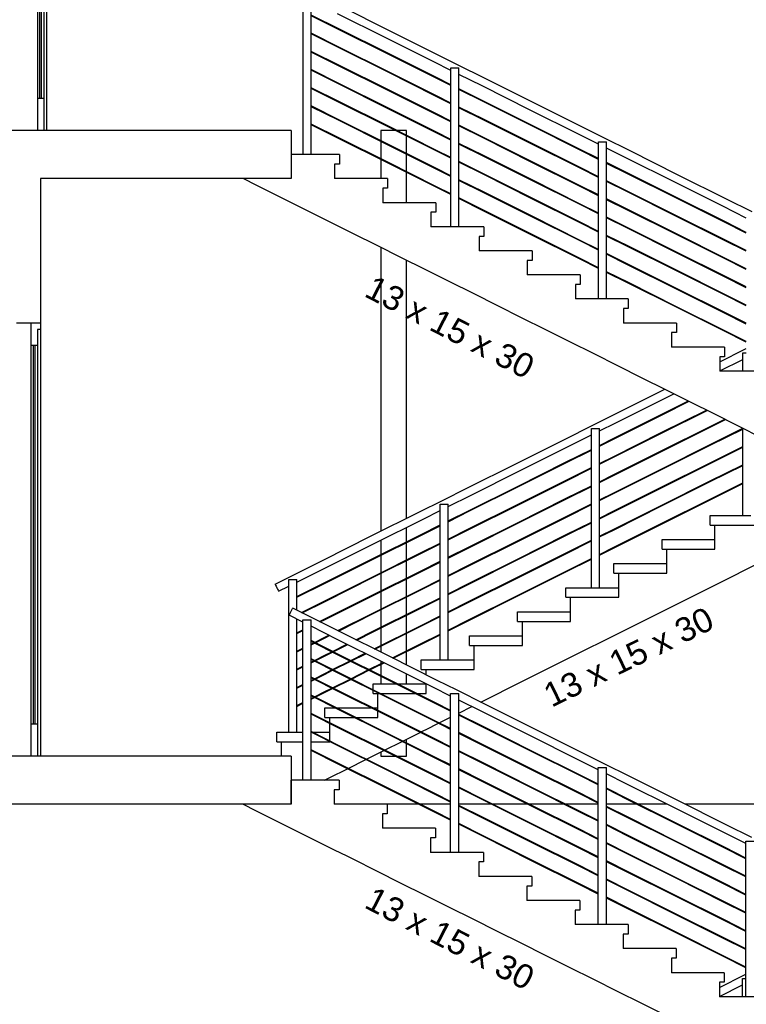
# Model space of a CAD drawing. Header units: millimetres. Extents: x -175445 to -20415, y -559200 to 231527.
# Tile 49 of 256: x -67169 to -62642, y -303668 to -297530. Entities that reach past the tile are written whole.
import ezdxf

# ---------------------------------------------------------------- set-up
doc = ezdxf.new("R2010")
doc.units = ezdxf.units.MM
doc.header["$MEASUREMENT"] = 0
for name, color, linetype in [('Linia', 7, 'Continuous'), ('Polilinia', 7, 'Continuous'), ('Tekst', 7, 'Continuous')]:
    doc.layers.add(name, color=color, linetype=linetype)
doc.styles.add('Times new roman', font='txt')

msp = doc.modelspace()

# ---------------------------------------------------------------- linework, layer by layer
at = {"layer": 'Linia'}
for p, q in [((-66998.877, -298221.225), (-66998.877, -295561.225)), ((-67058.877, -295661.225), (-67058.877, -298021.225)), ((-67044.877, -295661.225), (-67044.877, -298021.225)), ((-67032.877, -298021.225), (-67032.877, -295661.225)), ((-67018.877, -295661.225), (-67018.877, -298021.225)), ((-65401.943, -298371.225), (-65401.943, -297371.225)), ((-65351.943, -298371.225), (-65351.943, -297371.225)), ((-64865.763, -297598.865), (-65165.763, -297448.865)), ((-65176.049, -297589.437), (-65351.943, -297501.489)), ((-65177.838, -297593.014), (-65351.943, -297505.962)), ((-64888.124, -297643.586), (-65188.124, -297493.586)), ((-65176.049, -297702.77), (-65351.943, -297614.823)), ((-65177.838, -297706.348), (-65351.943, -297619.295)), ((-64877.838, -297743.014), (-65177.838, -297593.014)), ((-64876.049, -297739.437), (-65176.049, -297589.437)), ((-64565.763, -297748.865), (-64865.763, -297598.865)), ((-64588.124, -297793.586), (-64888.124, -297643.586)), ((-65176.049, -297816.103), (-65351.943, -297728.156)), ((-65177.838, -297819.681), (-65351.943, -297732.628)), ((-64877.838, -297856.348), (-65177.838, -297706.348)), ((-64876.049, -297852.77), (-65176.049, -297702.77)), ((-64577.838, -297893.014), (-64877.838, -297743.014)), ((-64576.049, -297889.437), (-64876.049, -297739.437)), ((-64445.763, -297808.865), (-64565.763, -297748.865)), ((-64876.049, -297966.103), (-65176.049, -297816.103)), ((-64481.943, -297846.676), (-64588.124, -297793.586)), ((-64265.763, -297898.865), (-64445.763, -297808.865)), ((-65176.049, -297929.437), (-65351.943, -297841.489)), ((-65177.838, -297933.014), (-65351.943, -297845.962)), ((-64877.838, -297969.681), (-65177.838, -297819.681)), ((-64577.838, -298006.348), (-64877.838, -297856.348)), ((-64576.049, -298002.77), (-64876.049, -297852.77)), ((-64481.943, -297831.225), (-64431.943, -297831.225)), ((-64481.943, -298821.225), (-64481.943, -297831.225)), ((-64431.943, -298821.225), (-64431.943, -297831.225)), ((-64288.124, -297943.586), (-64431.943, -297871.676)), ((-64877.838, -298083.014), (-65177.838, -297933.014)), ((-64876.049, -298079.437), (-65176.049, -297929.437)), ((-64481.943, -297940.962), (-64577.838, -297893.014)), ((-64481.943, -297936.489), (-64576.049, -297889.437)), ((-63965.763, -298048.865), (-64265.763, -297898.865)), ((-65176.049, -298042.77), (-65351.943, -297954.823)), ((-65177.838, -298046.348), (-65351.943, -297959.295)), ((-64577.838, -298119.681), (-64877.838, -297969.681)), ((-64576.049, -298116.103), (-64876.049, -297966.103)), ((-64276.049, -298039.437), (-64431.943, -297961.489)), ((-64277.838, -298043.014), (-64431.943, -297965.962)), ((-63988.124, -298093.586), (-64288.124, -297943.586)), ((-67058.877, -298021.225), (-67058.877, -298221.225)), ((-67018.877, -298021.225), (-67058.877, -298021.225)), ((-67018.877, -298021.225), (-67018.877, -298221.225)), ((-64877.838, -298196.348), (-65177.838, -298046.348)), ((-64876.049, -298192.77), (-65176.049, -298042.77)), ((-64481.943, -298054.295), (-64577.838, -298006.348)), ((-64481.943, -298049.823), (-64576.049, -298002.77)), ((-63977.838, -298193.014), (-64277.838, -298043.014)), ((-63976.049, -298189.437), (-64276.049, -298039.437)), ((-63665.763, -298198.865), (-63965.763, -298048.865)), ((-65176.049, -298156.103), (-65351.943, -298068.156)), ((-65177.838, -298159.681), (-65351.943, -298072.628)), ((-64577.838, -298233.014), (-64877.838, -298083.014)), ((-64576.049, -298229.437), (-64876.049, -298079.437)), ((-64481.943, -298167.628), (-64577.838, -298119.681)), ((-64481.943, -298163.156), (-64576.049, -298116.103)), ((-64276.049, -298152.77), (-64431.943, -298074.823)), ((-64277.838, -298156.348), (-64431.943, -298079.295)), ((-63688.124, -298243.586), (-63988.124, -298093.586)), ((-65176.049, -298269.437), (-65351.943, -298181.489)), ((-65177.838, -298273.014), (-65351.943, -298185.962)), ((-64877.838, -298309.681), (-65177.838, -298159.681)), ((-64876.049, -298306.103), (-65176.049, -298156.103)), ((-63977.838, -298306.348), (-64277.838, -298156.348)), ((-63976.049, -298302.77), (-64276.049, -298152.77)), ((-67058.877, -298221.225), (-80838.877, -298221.225)), ((-67018.877, -298221.225), (-67058.877, -298221.225)), ((-65476.943, -298221.225), (-67018.877, -298221.225)), ((-65476.943, -298221.225), (-65476.943, -298371.225)), ((-64828.082, -298221.225), (-64918.917, -298221.225)), ((-64918.917, -298221.225), (-64918.917, -298284.669)), ((-64577.838, -298346.348), (-64877.838, -298196.348)), ((-64576.049, -298342.77), (-64876.049, -298192.77)), ((-64758.917, -298221.225), (-64819.138, -298221.225)), ((-64758.917, -298251.336), (-64758.917, -298221.225)), ((-64481.943, -298280.962), (-64577.838, -298233.014)), ((-64481.943, -298276.489), (-64576.049, -298229.437)), ((-64276.049, -298266.103), (-64431.943, -298188.156)), ((-64277.838, -298269.681), (-64431.943, -298192.628)), ((-63677.838, -298343.014), (-63977.838, -298193.014)), ((-63676.049, -298339.437), (-63976.049, -298189.437)), ((-63561.943, -298306.676), (-63688.124, -298243.586)), ((-63525.763, -298268.865), (-63665.763, -298198.865)), ((-64877.838, -298423.014), (-65177.838, -298273.014)), ((-64876.049, -298419.437), (-65176.049, -298269.437)), ((-64918.917, -298289.141), (-64918.917, -298398.003)), ((-64576.049, -298456.103), (-64876.049, -298306.103)), ((-64758.917, -298364.669), (-64758.917, -298255.808)), ((-64276.049, -298379.437), (-64431.943, -298301.489)), ((-64277.838, -298383.014), (-64431.943, -298305.962)), ((-63977.838, -298419.681), (-64277.838, -298269.681)), ((-63976.049, -298416.103), (-64276.049, -298266.103)), ((-63677.838, -298456.348), (-63977.838, -298306.348)), ((-63676.049, -298452.77), (-63976.049, -298302.77)), ((-63561.943, -298291.225), (-63511.943, -298291.225)), ((-63561.943, -299271.225), (-63561.943, -298291.225)), ((-63365.763, -298348.865), (-63525.763, -298268.865)), ((-63511.943, -299271.225), (-63511.943, -298291.225)), ((-64577.838, -298459.681), (-64877.838, -298309.681)), ((-64758.917, -298478.003), (-64758.917, -298369.141)), ((-64481.943, -298394.295), (-64577.838, -298346.348)), ((-64481.943, -298389.823), (-64576.049, -298342.77)), ((-63561.943, -298400.962), (-63677.838, -298343.014)), ((-63561.943, -298396.489), (-63676.049, -298339.437)), ((-63388.124, -298393.586), (-63511.943, -298331.676)), ((-63065.763, -298498.865), (-63365.763, -298348.865)), ((-65176.943, -298371.225), (-65476.943, -298371.225)), ((-65206.943, -298431.225), (-65206.943, -298521.225)), ((-65176.943, -298431.225), (-65206.943, -298431.225)), ((-65176.943, -298371.225), (-65176.943, -298431.225)), ((-64918.917, -298402.475), (-64918.917, -298521.225)), ((-64577.838, -298573.014), (-64877.838, -298423.014)), ((-64576.049, -298569.437), (-64876.049, -298419.437)), ((-64276.049, -298492.77), (-64431.943, -298414.823)), ((-64277.838, -298496.348), (-64431.943, -298419.295)), ((-63977.838, -298533.014), (-64277.838, -298383.014)), ((-63976.049, -298529.437), (-64276.049, -298379.437)), ((-63677.838, -298569.681), (-63977.838, -298419.681)), ((-63676.049, -298566.103), (-63976.049, -298416.103)), ((-63376.049, -298489.437), (-63511.943, -298421.489)), ((-63377.838, -298493.014), (-63511.943, -298425.962)), ((-63088.124, -298543.586), (-63388.124, -298393.586)), ((-64758.917, -298671.225), (-64758.917, -298482.475)), ((-64481.943, -298507.628), (-64577.838, -298459.681)), ((-64481.943, -298503.156), (-64576.049, -298456.103)), ((-63976.049, -298642.77), (-64276.049, -298492.77)), ((-63561.943, -298514.295), (-63677.838, -298456.348)), ((-63561.943, -298509.823), (-63676.049, -298452.77)), ((-63077.838, -298643.014), (-63377.838, -298493.014)), ((-63076.049, -298639.437), (-63376.049, -298489.437)), ((-67038.917, -298521.225), (-67038.917, -299421.225)), ((-65774.153, -298521.225), (-67038.917, -298521.225)), ((-65476.943, -298521.225), (-65774.153, -298521.225)), ((-64876.943, -298521.225), (-65206.943, -298521.225)), ((-64876.943, -298521.225), (-64876.943, -298581.225)), ((-64276.049, -298606.103), (-64431.943, -298528.156)), ((-64277.838, -298609.681), (-64431.943, -298532.628)), ((-63977.838, -298646.348), (-64277.838, -298496.348)), ((-63677.838, -298683.014), (-63977.838, -298533.014)), ((-63676.049, -298679.437), (-63976.049, -298529.437)), ((-63376.049, -298602.77), (-63511.943, -298534.823)), ((-63377.838, -298606.348), (-63511.943, -298539.295)), ((-62788.124, -298693.586), (-63088.124, -298543.586)), ((-62765.763, -298648.865), (-63065.763, -298498.865)), ((-64906.943, -298581.225), (-64906.943, -298671.225)), ((-64876.943, -298581.225), (-64906.943, -298581.225)), ((-64481.943, -298620.962), (-64577.838, -298573.014)), ((-64481.943, -298616.489), (-64576.049, -298569.437)), ((-63977.838, -298759.681), (-64277.838, -298609.681)), ((-63976.049, -298756.103), (-64276.049, -298606.103)), ((-63561.943, -298627.628), (-63677.838, -298569.681)), ((-63561.943, -298623.156), (-63676.049, -298566.103)), ((-63077.838, -298756.348), (-63377.838, -298606.348)), ((-63076.049, -298752.77), (-63376.049, -298602.77)), ((-64576.943, -298671.225), (-64906.943, -298671.225)), ((-64576.943, -298671.225), (-64576.943, -298731.225)), ((-64276.049, -298719.437), (-64431.943, -298641.489)), ((-64277.838, -298723.014), (-64431.943, -298645.962)), ((-63677.838, -298796.348), (-63977.838, -298646.348)), ((-63676.049, -298792.77), (-63976.049, -298642.77)), ((-63376.049, -298716.103), (-63511.943, -298648.156)), ((-63377.838, -298719.681), (-63511.943, -298652.628)), ((-62777.838, -298793.014), (-63077.838, -298643.014)), ((-62776.049, -298789.437), (-63076.049, -298639.437)), ((-62605.763, -298728.865), (-62765.763, -298648.865)), ((-64606.943, -298731.225), (-64606.943, -298821.225)), ((-64576.943, -298731.225), (-64606.943, -298731.225)), ((-63977.838, -298873.014), (-64277.838, -298723.014)), ((-63976.049, -298869.437), (-64276.049, -298719.437)), ((-63561.943, -298740.962), (-63677.838, -298683.014)), ((-63561.943, -298736.489), (-63676.049, -298679.437)), ((-63077.838, -298869.681), (-63377.838, -298719.681)), ((-63076.049, -298866.103), (-63376.049, -298716.103)), ((-62641.943, -298766.676), (-62788.124, -298693.586)), ((-63677.838, -298909.681), (-63977.838, -298759.681)), ((-63676.049, -298906.103), (-63976.049, -298756.103)), ((-63561.943, -298854.295), (-63677.838, -298796.348)), ((-63561.943, -298849.823), (-63676.049, -298792.77)), ((-63376.049, -298829.437), (-63511.943, -298761.489)), ((-63377.838, -298833.014), (-63511.943, -298765.962)), ((-62777.838, -298906.348), (-63077.838, -298756.348)), ((-62776.049, -298902.77), (-63076.049, -298752.77)), ((-62641.943, -298860.962), (-62777.838, -298793.014)), ((-62641.943, -298856.489), (-62776.049, -298789.437)), ((-64276.943, -298821.225), (-64606.943, -298821.225)), ((-64276.943, -298821.225), (-64276.943, -298881.225)), ((-63077.838, -298983.014), (-63377.838, -298833.014)), ((-63076.049, -298979.437), (-63376.049, -298829.437)), ((-64306.943, -298881.225), (-64306.943, -298971.225)), ((-64276.943, -298881.225), (-64306.943, -298881.225)), ((-63677.838, -299023.014), (-63977.838, -298873.014)), ((-63676.049, -299019.437), (-63976.049, -298869.437)), ((-63561.943, -298967.628), (-63677.838, -298909.681)), ((-63561.943, -298963.156), (-63676.049, -298906.103)), ((-63376.049, -298942.77), (-63511.943, -298874.823)), ((-63377.838, -298946.348), (-63511.943, -298879.295)), ((-62777.838, -299019.681), (-63077.838, -298869.681)), ((-62776.049, -299016.103), (-63076.049, -298866.103)), ((-62641.943, -298974.295), (-62777.838, -298906.348)), ((-62641.943, -298969.823), (-62776.049, -298902.77)), ((-64918.917, -298948.844), (-64918.917, -300719.261)), ((-63976.943, -298971.225), (-64306.943, -298971.225)), ((-63976.943, -298971.225), (-63976.943, -299031.225)), ((-63077.838, -299096.348), (-63377.838, -298946.348)), ((-63076.049, -299092.77), (-63376.049, -298942.77)), ((-62777.838, -299133.014), (-63077.838, -298983.014)), ((-62776.049, -299129.437), (-63076.049, -298979.437)), ((-64758.917, -300639.261), (-64758.917, -299028.844)), ((-64006.943, -299031.225), (-64006.943, -299121.225)), ((-63976.943, -299031.225), (-64006.943, -299031.225)), ((-63561.943, -299080.962), (-63677.838, -299023.014)), ((-63561.943, -299076.489), (-63676.049, -299019.437)), ((-63376.049, -299056.103), (-63511.943, -298988.156)), ((-63377.838, -299059.681), (-63511.943, -298992.628)), ((-62641.943, -299087.628), (-62777.838, -299019.681)), ((-62641.943, -299083.156), (-62776.049, -299016.103)), ((-63376.049, -299169.437), (-63511.943, -299101.489)), ((-63377.838, -299173.014), (-63511.943, -299105.962)), ((-63077.838, -299209.681), (-63377.838, -299059.681)), ((-63076.049, -299206.103), (-63376.049, -299056.103)), ((-62777.838, -299246.348), (-63077.838, -299096.348)), ((-62776.049, -299242.77), (-63076.049, -299092.77)), ((-63676.943, -299121.225), (-64006.943, -299121.225)), ((-63676.943, -299121.225), (-63676.943, -299181.225)), ((-62641.943, -299200.962), (-62777.838, -299133.014)), ((-62641.943, -299196.489), (-62776.049, -299129.437)), ((-63706.943, -299181.225), (-63706.943, -299271.225)), ((-63676.943, -299181.225), (-63706.943, -299181.225)), ((-63077.838, -299323.014), (-63377.838, -299173.014)), ((-63076.049, -299319.437), (-63376.049, -299169.437)), ((-62777.838, -299359.681), (-63077.838, -299209.681)), ((-62776.049, -299356.103), (-63076.049, -299206.103)), ((-63376.943, -299271.225), (-63706.943, -299271.225)), ((-63376.943, -299271.225), (-63376.943, -299331.225)), ((-62641.943, -299314.295), (-62777.838, -299246.348)), ((-62641.943, -299309.823), (-62776.049, -299242.77)), ((-63406.943, -299331.225), (-63406.943, -299421.225)), ((-63376.943, -299331.225), (-63406.943, -299331.225)), ((-62777.838, -299473.014), (-63077.838, -299323.014)), ((-62776.049, -299469.437), (-63076.049, -299319.437)), ((-62641.943, -299427.628), (-62777.838, -299359.681)), ((-62641.943, -299423.156), (-62776.049, -299356.103)), ((-67058.917, -299461.225), (-67058.917, -299561.225)), ((-67038.917, -299461.225), (-67058.917, -299461.225)), ((-67038.917, -299421.225), (-67038.917, -299461.225)), ((-67038.917, -299461.225), (-67038.917, -302121.225)), ((-63076.943, -299421.225), (-63406.943, -299421.225)), ((-63076.943, -299421.225), (-63076.943, -299481.225)), ((-62641.943, -299540.962), (-62777.838, -299473.014)), ((-62641.943, -299536.489), (-62776.049, -299469.437)), ((-63106.943, -299481.225), (-63106.943, -299571.225)), ((-63076.943, -299481.225), (-63106.943, -299481.225)), ((-67098.917, -299561.225), (-67098.917, -301921.225)), ((-67058.917, -299561.225), (-67098.917, -299561.225)), ((-67084.917, -299561.225), (-67084.917, -301921.225)), ((-67072.917, -301921.225), (-67072.917, -299561.225)), ((-67058.917, -299561.225), (-67058.917, -301921.225)), ((-62776.943, -299571.225), (-63106.943, -299571.225)), ((-62806.943, -299663.275), (-62650.624, -299585.115)), ((-62776.943, -299571.225), (-62776.943, -299631.225)), ((-62650.624, -299585.115), (-62641.943, -299580.775)), ((-62806.943, -299631.225), (-62806.943, -299721.225)), ((-62776.943, -299631.225), (-62806.943, -299631.225)), ((-62806.943, -299719.176), (-62664.443, -299647.926)), ((-62664.443, -299607.475), (-62641.943, -299607.475)), ((-62664.443, -299721.225), (-62664.443, -299607.475)), ((-62476.943, -299721.225), (-62806.943, -299721.225)), ((-63178.124, -299848.865), (-63148.499, -299834.053)), ((-63478.124, -299998.865), (-63178.124, -299848.865)), ((-63455.763, -300043.586), (-63155.763, -299893.586)), ((-63155.763, -299893.586), (-63092.597, -299862.003)), ((-63167.838, -299989.437), (-63002.784, -299906.91)), ((-63167.838, -300102.77), (-62889.451, -299963.577)), ((-63166.049, -299993.014), (-62998.312, -299909.146)), ((-63166.049, -300106.348), (-62884.979, -299965.813)), ((-63593.124, -300056.365), (-63478.124, -299998.865)), ((-63467.838, -300139.437), (-63167.838, -299989.437)), ((-63466.049, -300143.014), (-63166.049, -299993.014)), ((-62867.838, -300066.103), (-62776.118, -300020.243)), ((-62866.049, -300069.681), (-62771.646, -300022.479)), ((-63778.124, -300148.865), (-63593.124, -300056.365)), ((-63606.943, -300078.725), (-63556.943, -300078.725)), ((-63606.943, -301071.225), (-63606.943, -300078.725)), ((-63556.943, -300094.176), (-63455.763, -300043.586)), ((-63556.943, -301071.225), (-63556.943, -300078.725)), ((-63167.838, -300216.103), (-62867.838, -300066.103)), ((-63166.049, -300219.681), (-62866.049, -300069.681)), ((-62867.838, -300179.437), (-62664.443, -300077.739)), ((-62866.049, -300183.014), (-62664.443, -300082.212)), ((-62664.443, -300621.225), (-62664.443, -300076.08)), ((-64078.124, -300298.865), (-63778.124, -300148.865)), ((-63755.763, -300193.586), (-63606.943, -300119.176)), ((-63556.943, -300183.989), (-63467.838, -300139.437)), ((-63556.943, -300188.462), (-63466.049, -300143.014)), ((-63467.838, -300252.77), (-63167.838, -300102.77)), ((-63466.049, -300256.348), (-63166.049, -300106.348)), ((-64055.763, -300343.586), (-63755.763, -300193.586)), ((-63767.838, -300289.437), (-63606.943, -300208.989)), ((-63167.838, -300329.437), (-62867.838, -300179.437)), ((-63166.049, -300333.014), (-62866.049, -300183.014)), ((-62867.838, -300292.77), (-62664.443, -300191.073)), ((-62866.049, -300296.348), (-62664.443, -300195.545)), ((-63766.049, -300293.014), (-63606.943, -300213.462)), ((-63556.943, -300297.323), (-63467.838, -300252.77)), ((-63556.943, -300301.795), (-63466.049, -300256.348)), ((-63467.838, -300366.103), (-63167.838, -300216.103)), ((-63466.049, -300369.681), (-63166.049, -300219.681)), ((-64378.124, -300448.865), (-64078.124, -300298.865)), ((-64067.838, -300439.437), (-63767.838, -300289.437)), ((-64066.049, -300443.014), (-63766.049, -300293.014)), ((-63767.838, -300402.77), (-63606.943, -300322.323)), ((-63766.049, -300406.348), (-63606.943, -300326.795)), ((-63467.838, -300479.437), (-63167.838, -300329.437)), ((-63466.049, -300483.014), (-63166.049, -300333.014)), ((-63167.838, -300442.77), (-62867.838, -300292.77)), ((-63166.049, -300446.348), (-62866.049, -300296.348)), ((-62867.838, -300406.103), (-62664.443, -300304.406)), ((-62866.049, -300409.681), (-62664.443, -300308.878)), ((-64355.763, -300493.586), (-64055.763, -300343.586)), ((-63556.943, -300410.656), (-63467.838, -300366.103)), ((-63556.943, -300415.128), (-63466.049, -300369.681)), ((-64535.624, -300527.615), (-64378.124, -300448.865)), ((-64367.838, -300589.437), (-64067.838, -300439.437)), ((-64366.049, -300593.014), (-64066.049, -300443.014)), ((-64067.838, -300552.77), (-63767.838, -300402.77)), ((-64066.049, -300556.348), (-63766.049, -300406.348)), ((-63767.838, -300516.103), (-63606.943, -300435.656)), ((-63766.049, -300519.681), (-63606.943, -300440.128)), ((-63467.838, -300592.77), (-63167.838, -300442.77)), ((-63466.049, -300596.348), (-63166.049, -300446.348)), ((-63167.838, -300556.103), (-62867.838, -300406.103)), ((-63166.049, -300559.681), (-62866.049, -300409.681)), ((-62867.838, -300519.437), (-62664.443, -300417.739)), ((-62866.049, -300523.014), (-62664.443, -300422.212)), ((-64499.443, -300565.426), (-64355.763, -300493.586)), ((-64067.838, -300666.103), (-63767.838, -300516.103)), ((-63556.943, -300523.989), (-63467.838, -300479.437)), ((-63556.943, -300528.462), (-63466.049, -300483.014)), ((-64678.124, -300598.865), (-64535.624, -300527.615)), ((-64549.443, -300549.975), (-64499.443, -300549.975)), ((-64549.443, -301521.225), (-64549.443, -300549.975)), ((-64499.443, -301521.225), (-64499.443, -300549.975)), ((-64367.838, -300702.77), (-64067.838, -300552.77)), ((-64366.049, -300706.348), (-64066.049, -300556.348)), ((-64066.049, -300669.681), (-63766.049, -300519.681)), ((-63767.838, -300629.437), (-63606.943, -300548.989)), ((-63766.049, -300633.014), (-63606.943, -300553.462)), ((-63467.838, -300706.103), (-63167.838, -300556.103)), ((-63466.049, -300709.681), (-63166.049, -300559.681)), ((-63167.838, -300669.437), (-62867.838, -300519.437)), ((-63166.049, -300673.014), (-62866.049, -300523.014)), ((-64978.124, -300748.865), (-64678.124, -300598.865)), ((-64655.763, -300643.586), (-64549.443, -300590.426)), ((-64499.443, -300655.239), (-64367.838, -300589.437)), ((-64499.443, -300659.712), (-64366.049, -300593.014)), ((-64067.838, -300779.437), (-63767.838, -300629.437)), ((-64066.049, -300783.014), (-63766.049, -300633.014)), ((-63556.943, -300637.323), (-63467.838, -300592.77)), ((-63556.943, -300641.795), (-63466.049, -300596.348)), ((-62866.943, -300621.225), (-62664.443, -300621.225)), ((-62866.943, -300681.225), (-62866.943, -300621.225)), ((-62664.443, -300621.225), (-62614.443, -300621.225)), ((-64955.763, -300793.586), (-64655.763, -300643.586)), ((-64758.917, -300784.976), (-64758.917, -300695.163)), ((-64667.838, -300739.437), (-64549.443, -300680.239)), ((-64666.049, -300743.014), (-64549.443, -300684.712)), ((-64499.443, -300768.573), (-64367.838, -300702.77)), ((-64367.838, -300816.103), (-64067.838, -300666.103)), ((-64366.049, -300819.681), (-64066.049, -300669.681)), ((-63767.838, -300742.77), (-63606.943, -300662.323)), ((-63766.049, -300746.348), (-63606.943, -300666.795)), ((-63467.838, -300819.437), (-63167.838, -300669.437)), ((-63466.049, -300823.014), (-63166.049, -300673.014)), ((-62866.943, -300681.225), (-62836.943, -300681.225)), ((-62836.943, -300831.225), (-62836.943, -300681.225)), ((-62836.943, -300681.225), (-62536.943, -300681.225)), ((-65278.124, -300898.865), (-64978.124, -300748.865)), ((-64967.838, -300889.437), (-64667.838, -300739.437)), ((-64966.049, -300893.014), (-64666.049, -300743.014)), ((-64499.443, -300773.045), (-64366.049, -300706.348)), ((-64067.838, -300892.77), (-63767.838, -300742.77)), ((-64066.049, -300896.348), (-63766.049, -300746.348)), ((-63556.943, -300750.656), (-63467.838, -300706.103)), ((-63556.943, -300755.128), (-63466.049, -300709.681)), ((-65255.763, -300943.586), (-64955.763, -300793.586)), ((-64918.917, -300775.163), (-64918.917, -300864.976)), ((-64758.917, -300898.309), (-64758.917, -300789.448)), ((-64667.838, -300852.77), (-64549.443, -300793.573)), ((-64666.049, -300856.348), (-64549.443, -300798.045)), ((-64499.443, -300881.906), (-64367.838, -300816.103)), ((-64499.443, -300886.378), (-64366.049, -300819.681)), ((-64367.838, -300929.437), (-64067.838, -300779.437)), ((-64366.049, -300933.014), (-64066.049, -300783.014)), ((-63767.838, -300856.103), (-63606.943, -300775.656)), ((-63766.049, -300859.681), (-63606.943, -300780.128)), ((-63556.943, -300863.989), (-63467.838, -300819.437)), ((-63556.943, -300868.462), (-63466.049, -300823.014)), ((-63166.943, -300771.225), (-62836.943, -300771.225)), ((-63166.943, -300831.225), (-63166.943, -300771.225)), ((-64967.838, -301002.77), (-64667.838, -300852.77)), ((-64966.049, -301006.348), (-64666.049, -300856.348)), ((-64918.917, -300869.448), (-64918.917, -300978.309)), ((-64067.838, -301006.103), (-63767.838, -300856.103)), ((-64066.049, -301009.681), (-63766.049, -300859.681)), ((-63166.943, -300831.225), (-63136.943, -300831.225)), ((-63136.943, -300981.225), (-63136.943, -300831.225)), ((-63136.943, -300831.225), (-62836.943, -300831.225)), ((-65478.124, -300998.865), (-65278.124, -300898.865)), ((-65441.943, -301036.676), (-65255.763, -300943.586)), ((-65267.838, -301039.437), (-64967.838, -300889.437)), ((-65266.049, -301043.014), (-64966.049, -300893.014)), ((-64758.917, -301011.643), (-64758.917, -300902.782)), ((-64667.838, -300966.103), (-64549.443, -300906.906)), ((-64666.049, -300969.681), (-64549.443, -300911.378)), ((-64499.443, -300995.239), (-64367.838, -300929.437)), ((-64499.443, -300999.712), (-64366.049, -300933.014)), ((-64367.838, -301042.77), (-64067.838, -300892.77)), ((-64366.049, -301046.348), (-64066.049, -300896.348)), ((-63767.838, -300969.437), (-63606.943, -300888.989)), ((-63766.049, -300973.014), (-63606.943, -300893.462)), ((-63466.943, -300921.225), (-63136.943, -300921.225)), ((-63466.943, -300981.225), (-63466.943, -300921.225)), ((-62836.943, -301054.835), (-62536.943, -300904.835)), ((-65578.124, -301048.865), (-65478.124, -300998.865)), ((-65267.838, -301152.77), (-64967.838, -301002.77)), ((-65266.049, -301156.348), (-64966.049, -301006.348)), ((-64967.838, -301116.103), (-64667.838, -300966.103)), ((-64966.049, -301119.681), (-64666.049, -300969.681)), ((-64918.917, -300982.782), (-64918.917, -301091.643)), ((-64367.838, -301156.103), (-64067.838, -301006.103)), ((-64366.049, -301159.681), (-64066.049, -301009.681)), ((-64067.838, -301119.437), (-63767.838, -300969.437)), ((-64066.049, -301123.014), (-63766.049, -300973.014)), ((-63466.943, -300981.225), (-63436.943, -300981.225)), ((-63436.943, -301131.225), (-63436.943, -300981.225)), ((-63436.943, -300981.225), (-63136.943, -300981.225)), ((-65578.124, -301048.865), (-65577.273, -301050.567)), ((-65577.273, -301050.567), (-65574.849, -301055.414)), ((-65574.849, -301055.414), (-65571.222, -301062.668)), ((-65571.222, -301062.668), (-65566.943, -301071.225)), ((-65566.943, -301071.225), (-65562.665, -301079.783)), ((-65555.763, -301093.586), (-65491.943, -301061.676)), ((-65491.943, -301021.225), (-65441.943, -301021.225)), ((-65491.943, -301971.225), (-65491.943, -301021.225)), ((-65441.943, -301211.738), (-65441.943, -301021.225)), ((-65441.943, -301126.489), (-65267.838, -301039.437)), ((-65441.943, -301130.962), (-65266.049, -301043.014)), ((-64758.917, -301124.976), (-64758.917, -301016.115)), ((-64667.838, -301079.437), (-64549.443, -301020.239)), ((-64666.049, -301083.014), (-64549.443, -301024.712)), ((-64499.443, -301108.573), (-64367.838, -301042.77)), ((-64499.443, -301113.045), (-64366.049, -301046.348)), ((-63766.943, -301071.225), (-63606.943, -301071.225)), ((-63766.943, -301131.225), (-63766.943, -301071.225)), ((-63606.943, -301071.225), (-63556.943, -301071.225)), ((-63556.943, -301071.225), (-63436.943, -301071.225)), ((-63136.943, -301204.835), (-62836.943, -301054.835)), ((-65562.665, -301079.783), (-65559.038, -301087.037)), ((-65559.038, -301087.037), (-65556.614, -301091.884)), ((-65556.614, -301091.884), (-65555.763, -301093.586)), ((-65267.838, -301266.103), (-64967.838, -301116.103)), ((-65266.049, -301269.681), (-64966.049, -301119.681)), ((-64967.838, -301229.437), (-64667.838, -301079.437)), ((-64966.049, -301233.014), (-64666.049, -301083.014)), ((-64918.917, -301096.115), (-64918.917, -301204.976)), ((-64758.917, -301238.309), (-64758.917, -301129.448)), ((-64367.838, -301269.437), (-64067.838, -301119.437)), ((-64366.049, -301273.014), (-64066.049, -301123.014)), ((-63766.943, -301131.225), (-63736.943, -301131.225)), ((-63736.943, -301281.225), (-63736.943, -301131.225)), ((-63736.943, -301131.225), (-63436.943, -301131.225)), ((-65413.859, -301225.78), (-65267.838, -301152.77)), ((-65409.387, -301228.017), (-65266.049, -301156.348)), ((-64967.838, -301342.77), (-64667.838, -301192.77)), ((-64667.838, -301192.77), (-64549.443, -301133.573)), ((-64666.049, -301196.348), (-64549.443, -301138.045)), ((-64499.443, -301221.906), (-64367.838, -301156.103)), ((-64499.443, -301226.378), (-64366.049, -301159.681)), ((-65490.051, -301243.586), (-65489.2, -301241.884)), ((-65403.87, -301286.676), (-65490.051, -301243.586)), ((-65489.2, -301241.884), (-65486.776, -301237.037)), ((-65486.776, -301237.037), (-65483.149, -301229.783)), ((-65483.149, -301229.783), (-65478.87, -301221.225)), ((-65478.87, -301221.225), (-65474.592, -301212.668)), ((-65474.592, -301212.668), (-65470.965, -301205.414)), ((-65470.965, -301205.414), (-65468.541, -301200.567)), ((-65468.541, -301200.567), (-65467.69, -301198.865)), ((-65367.69, -301248.865), (-65467.69, -301198.865)), ((-65167.69, -301348.865), (-65367.69, -301248.865)), ((-65187.192, -301339.114), (-64967.838, -301229.437)), ((-65182.72, -301341.35), (-64966.049, -301233.014)), ((-64966.049, -301346.348), (-64666.049, -301196.348)), ((-64918.917, -301209.448), (-64918.917, -301318.309)), ((-64758.917, -301351.643), (-64758.917, -301242.782)), ((-64667.838, -301306.103), (-64549.443, -301246.906)), ((-64666.049, -301309.681), (-64549.443, -301251.378)), ((-64066.943, -301221.225), (-63736.943, -301221.225)), ((-64066.943, -301281.225), (-64066.943, -301221.225)), ((-63436.943, -301354.835), (-63136.943, -301204.835)), ((-65441.943, -301971.225), (-65441.943, -301267.64)), ((-65403.87, -301271.225), (-65353.87, -301271.225)), ((-65403.87, -302271.225), (-65403.87, -301271.225)), ((-65353.87, -302271.225), (-65353.87, -301271.225)), ((-65190.051, -301393.586), (-65353.87, -301311.676)), ((-65353.87, -301313.592), (-65351.955, -301312.634)), ((-65300.525, -301282.447), (-65267.838, -301266.103)), ((-65296.053, -301284.683), (-65266.049, -301269.681)), ((-64960.525, -301452.447), (-64667.838, -301306.103)), ((-64956.053, -301454.683), (-64666.049, -301309.681)), ((-64499.443, -301335.239), (-64367.838, -301269.437)), ((-64499.443, -301339.712), (-64366.049, -301273.014)), ((-64066.943, -301281.225), (-64036.943, -301281.225)), ((-64036.943, -301431.225), (-64036.943, -301281.225)), ((-64036.943, -301281.225), (-63736.943, -301281.225)), ((-65441.943, -301353.156), (-65403.87, -301334.12)), ((-65441.943, -301357.628), (-65403.87, -301338.592)), ((-65267.838, -301379.437), (-65243.094, -301367.065)), ((-65266.049, -301383.014), (-65238.622, -301369.301)), ((-64867.69, -301498.865), (-65167.69, -301348.865)), ((-65073.859, -301395.78), (-64967.838, -301342.77)), ((-65069.387, -301398.017), (-64966.049, -301346.348)), ((-64918.917, -301322.782), (-64918.917, -301431.643)), ((-64758.917, -301464.976), (-64758.917, -301356.115)), ((-64667.838, -301419.437), (-64549.443, -301360.239)), ((-64666.049, -301423.014), (-64549.443, -301364.712)), ((-64366.943, -301371.225), (-64036.943, -301371.225)), ((-64366.943, -301431.225), (-64366.943, -301371.225)), ((-63736.943, -301504.835), (-63436.943, -301354.835)), ((-65177.976, -301489.437), (-65353.87, -301401.489)), ((-65179.765, -301493.014), (-65353.87, -301405.962)), ((-65353.87, -301422.453), (-65337.379, -301414.207)), ((-65353.87, -301426.925), (-65332.907, -301416.443)), ((-65332.907, -301411.971), (-65267.838, -301379.437)), ((-65328.435, -301414.207), (-65266.049, -301383.014)), ((-65219.573, -301468.638), (-65129.76, -301423.731)), ((-65215.101, -301470.874), (-65125.288, -301425.967)), ((-64890.051, -301543.586), (-65190.051, -301393.586)), ((-64918.917, -301436.115), (-64918.917, -301473.251)), ((-64847.192, -301509.114), (-64667.838, -301419.437)), ((-64842.72, -301511.35), (-64666.049, -301423.014)), ((-64366.943, -301431.225), (-64336.943, -301431.225)), ((-64336.943, -301581.225), (-64336.943, -301431.225)), ((-64336.943, -301431.225), (-64036.943, -301431.225)), ((-65441.943, -301466.489), (-65403.87, -301447.453)), ((-65441.943, -301470.962), (-65403.87, -301451.925)), ((-65332.907, -301525.305), (-65267.838, -301492.77)), ((-65328.435, -301527.541), (-65266.049, -301496.348)), ((-65267.838, -301492.77), (-65224.046, -301470.874)), ((-65266.049, -301496.348), (-65219.573, -301473.11)), ((-64879.765, -301643.014), (-65179.765, -301493.014)), ((-64877.976, -301639.437), (-65177.976, -301489.437)), ((-65106.24, -301525.305), (-65016.427, -301480.398)), ((-65101.768, -301527.541), (-65011.955, -301482.634)), ((-64567.69, -301648.865), (-64867.69, -301498.865)), ((-64758.917, -301553.251), (-64758.917, -301469.448)), ((-65441.943, -301579.823), (-65403.87, -301560.786)), ((-65177.976, -301602.77), (-65353.87, -301514.823)), ((-65179.765, -301606.348), (-65353.87, -301519.295)), ((-65353.87, -301535.786), (-65337.379, -301527.541)), ((-65353.87, -301540.258), (-65332.907, -301529.777)), ((-65219.573, -301581.971), (-65110.712, -301527.541)), ((-65215.101, -301584.207), (-65106.24, -301529.777)), ((-64967.838, -301569.437), (-64903.094, -301537.065)), ((-64966.049, -301573.014), (-64898.622, -301539.301)), ((-64918.917, -301529.153), (-64918.917, -301544.976)), ((-64918.917, -301549.448), (-64918.917, -301618.966)), ((-64590.051, -301693.586), (-64890.051, -301543.586)), ((-64666.943, -301521.225), (-64549.443, -301521.225)), ((-64666.943, -301581.225), (-64666.943, -301521.225)), ((-64549.443, -301521.225), (-64499.443, -301521.225)), ((-64499.443, -301521.225), (-64336.943, -301521.225)), ((-64036.943, -301654.835), (-63736.943, -301504.835)), ((-65441.943, -301584.295), (-65403.87, -301565.258)), ((-65332.907, -301638.638), (-65267.838, -301606.103)), ((-65328.435, -301640.874), (-65266.049, -301609.681)), ((-65267.838, -301606.103), (-65224.046, -301584.207)), ((-65266.049, -301609.681), (-65219.573, -301586.443)), ((-64879.765, -301756.348), (-65179.765, -301606.348)), ((-64877.976, -301752.77), (-65177.976, -301602.77)), ((-65106.24, -301638.638), (-64997.379, -301584.207)), ((-65101.768, -301640.874), (-64992.907, -301586.443)), ((-64992.907, -301581.971), (-64967.838, -301569.437)), ((-64988.435, -301584.207), (-64966.049, -301573.014)), ((-64918.917, -301623.438), (-64918.917, -301671.225)), ((-64758.917, -301671.225), (-64758.917, -301609.153)), ((-64666.943, -301581.225), (-64636.943, -301581.225)), ((-64636.943, -301614.238), (-64636.943, -301581.225)), ((-64636.943, -301581.225), (-64336.943, -301581.225)), ((-65441.943, -301693.156), (-65403.87, -301674.12)), ((-65441.943, -301697.628), (-65403.87, -301678.592)), ((-65177.976, -301716.103), (-65353.87, -301628.156)), ((-65179.765, -301719.681), (-65353.87, -301632.628)), ((-65353.87, -301649.12), (-65337.379, -301640.874)), ((-65353.87, -301653.592), (-65332.907, -301643.11)), ((-65219.573, -301695.305), (-65110.712, -301640.874)), ((-65215.101, -301697.541), (-65106.24, -301643.11)), ((-64966.943, -301671.225), (-64823.342, -301671.225)), ((-64966.943, -301708.286), (-64966.943, -301671.225)), ((-64579.765, -301793.014), (-64879.765, -301643.014)), ((-64577.976, -301789.437), (-64877.976, -301639.437)), ((-64814.398, -301671.225), (-64636.943, -301671.225)), ((-64636.943, -301731.225), (-64636.943, -301670.14)), ((-64447.69, -301708.865), (-64567.69, -301648.865)), ((-64296.346, -301784.537), (-64036.943, -301654.835)), ((-65177.976, -301829.437), (-65353.87, -301741.489)), ((-65179.765, -301833.014), (-65353.87, -301745.962)), ((-65332.907, -301751.971), (-65267.838, -301719.437)), ((-65328.435, -301754.207), (-65266.049, -301723.014)), ((-65267.838, -301719.437), (-65224.046, -301697.541)), ((-65266.049, -301723.014), (-65219.573, -301699.777)), ((-64879.765, -301869.681), (-65179.765, -301719.681)), ((-64877.976, -301866.103), (-65177.976, -301716.103)), ((-64966.943, -301731.225), (-64966.943, -301712.758)), ((-64966.943, -301731.225), (-64936.943, -301731.225)), ((-64936.943, -301836.62), (-64936.943, -301731.225)), ((-64936.943, -301731.225), (-64930.009, -301731.225)), ((-64921.065, -301731.225), (-64703.342, -301731.225)), ((-64694.398, -301731.225), (-64636.943, -301731.225)), ((-64483.87, -301746.676), (-64590.051, -301693.586)), ((-64483.87, -301731.225), (-64433.87, -301731.225)), ((-64483.87, -302721.225), (-64483.87, -301731.225)), ((-64267.69, -301798.865), (-64447.69, -301708.865)), ((-64433.87, -302721.225), (-64433.87, -301731.225)), ((-65441.943, -301806.489), (-65403.87, -301787.453)), ((-65441.943, -301810.962), (-65403.87, -301791.925)), ((-65353.87, -301762.453), (-65337.379, -301754.207)), ((-65353.87, -301766.925), (-65332.907, -301756.443)), ((-64579.765, -301906.348), (-64879.765, -301756.348)), ((-64577.976, -301902.77), (-64877.976, -301752.77)), ((-64483.87, -301840.962), (-64579.765, -301793.014)), ((-64483.87, -301836.489), (-64577.976, -301789.437)), ((-64290.051, -301843.586), (-64433.87, -301771.676)), ((-63967.69, -301948.865), (-64267.69, -301798.865)), ((-65177.976, -301942.77), (-65353.87, -301854.823)), ((-65179.765, -301946.348), (-65353.87, -301859.295)), ((-65266.943, -301821.225), (-65203.342, -301821.225)), ((-65266.943, -301881.225), (-65266.943, -301821.225)), ((-65194.398, -301821.225), (-64976.676, -301821.225)), ((-64879.765, -301983.014), (-65179.765, -301833.014)), ((-64877.976, -301979.437), (-65177.976, -301829.437)), ((-64967.731, -301821.225), (-64936.943, -301821.225)), ((-64936.943, -301881.225), (-64936.943, -301841.092)), ((-64577.976, -302016.103), (-64877.976, -301866.103)), ((-64433.87, -301853.299), (-64352.248, -301812.488)), ((-64277.976, -301939.437), (-64433.87, -301861.489)), ((-64279.765, -301943.014), (-64433.87, -301865.962)), ((-63990.051, -301993.586), (-64290.051, -301843.586)), ((-67098.917, -301921.225), (-67098.917, -302121.225)), ((-67058.917, -301921.225), (-67098.917, -301921.225)), ((-67058.917, -301921.225), (-67058.917, -302121.225)), ((-65266.943, -301881.225), (-65236.943, -301881.225)), ((-65236.943, -301913.286), (-65236.943, -301881.225)), ((-65236.943, -301881.225), (-65083.342, -301881.225)), ((-65236.943, -302026.62), (-65236.943, -301917.758)), ((-65074.398, -301881.225), (-64936.943, -301881.225)), ((-64579.765, -302019.681), (-64879.765, -301869.681)), ((-64636.943, -301954.835), (-64559.866, -301916.297)), ((-64483.87, -301954.295), (-64579.765, -301906.348)), ((-64483.87, -301949.823), (-64577.976, -301902.77)), ((-64555.394, -301914.061), (-64483.87, -301878.299)), ((-65566.943, -301971.225), (-65491.943, -301971.225)), ((-65566.943, -302031.225), (-65566.943, -301971.225)), ((-65491.943, -301971.225), (-65441.943, -301971.225)), ((-65441.943, -301971.225), (-65403.87, -301971.225)), ((-65177.976, -302056.103), (-65353.87, -301968.156)), ((-65179.765, -302059.681), (-65353.87, -301972.628)), ((-65347.731, -301971.225), (-65236.943, -301971.225)), ((-64879.765, -302096.348), (-65179.765, -301946.348)), ((-64877.976, -302092.77), (-65177.976, -301942.77)), ((-64579.765, -302133.014), (-64879.765, -301983.014)), ((-64577.976, -302129.437), (-64877.976, -301979.437)), ((-64782.061, -302027.394), (-64673.2, -301972.964)), ((-64668.727, -301970.728), (-64636.943, -301954.835)), ((-64277.976, -302052.77), (-64433.87, -301974.823)), ((-64279.765, -302056.348), (-64433.87, -301979.295)), ((-63979.765, -302093.014), (-64279.765, -301943.014)), ((-63977.976, -302089.437), (-64277.976, -301939.437)), ((-63667.69, -302098.865), (-63967.69, -301948.865)), ((-65566.943, -302031.225), (-65536.943, -302031.225)), ((-65536.943, -302121.225), (-65536.943, -302031.225)), ((-65536.943, -302031.225), (-65403.87, -302031.225)), ((-65353.87, -302031.225), (-65236.943, -302031.225)), ((-65236.943, -302031.225), (-65236.943, -302031.092)), ((-64895.394, -302084.061), (-64786.533, -302029.63)), ((-64758.917, -302038.966), (-64758.917, -302015.822)), ((-64758.917, -302121.225), (-64758.917, -302043.438)), ((-64483.87, -302067.628), (-64579.765, -302019.681)), ((-64483.87, -302063.156), (-64577.976, -302016.103)), ((-63977.976, -302202.77), (-64277.976, -302052.77)), ((-63690.051, -302143.586), (-63990.051, -301993.586)), ((-65177.976, -302169.437), (-65353.87, -302081.489)), ((-65179.765, -302173.014), (-65353.87, -302085.962)), ((-64879.765, -302209.681), (-65179.765, -302059.681)), ((-64877.976, -302206.103), (-65177.976, -302056.103)), ((-65008.727, -302140.728), (-64936.943, -302104.835)), ((-64936.943, -302104.835), (-64899.866, -302086.297)), ((-64918.917, -302095.822), (-64918.917, -302121.225)), ((-64579.765, -302246.348), (-64879.765, -302096.348)), ((-64577.976, -302242.77), (-64877.976, -302092.77)), ((-64277.976, -302166.103), (-64433.87, -302088.156)), ((-64279.765, -302169.681), (-64433.87, -302092.628)), ((-63979.765, -302206.348), (-64279.765, -302056.348)), ((-63679.765, -302243.014), (-63979.765, -302093.014)), ((-63677.976, -302239.437), (-63977.976, -302089.437)), ((-63527.69, -302168.865), (-63667.69, -302098.865)), ((-67098.917, -302121.225), (-80928.917, -302121.225)), ((-67058.917, -302121.225), (-67098.917, -302121.225)), ((-65476.943, -302121.225), (-67058.917, -302121.225)), ((-65476.943, -302121.225), (-65476.943, -302421.225)), ((-64879.765, -302323.014), (-65179.765, -302173.014)), ((-64877.976, -302319.437), (-65177.976, -302169.437)), ((-65122.061, -302197.394), (-65013.2, -302142.964)), ((-64918.917, -302121.225), (-64830.009, -302121.225)), ((-64821.065, -302121.225), (-64758.917, -302121.225)), ((-64483.87, -302180.962), (-64579.765, -302133.014)), ((-64483.87, -302176.489), (-64577.976, -302129.437)), ((-63979.765, -302319.681), (-64279.765, -302169.681)), ((-63977.976, -302316.103), (-64277.976, -302166.103)), ((-63563.87, -302206.676), (-63690.051, -302143.586)), ((-63367.69, -302248.865), (-63527.69, -302168.865)), ((-65236.943, -302254.835), (-65126.533, -302199.63)), ((-64579.765, -302359.681), (-64879.765, -302209.681)), ((-64577.976, -302356.103), (-64877.976, -302206.103)), ((-64277.976, -302279.437), (-64433.87, -302201.489)), ((-64279.765, -302283.014), (-64433.87, -302205.962)), ((-63679.765, -302356.348), (-63979.765, -302206.348)), ((-63677.976, -302352.77), (-63977.976, -302202.77)), ((-63563.87, -302191.225), (-63513.87, -302191.225)), ((-63563.87, -303171.225), (-63563.87, -302191.225)), ((-63513.87, -303171.225), (-63513.87, -302191.225)), ((-63390.051, -302293.586), (-63513.87, -302231.676)), ((-65178.87, -302271.225), (-65478.87, -302271.225)), ((-65269.723, -302271.225), (-65236.943, -302254.835)), ((-65178.87, -302271.225), (-65178.87, -302331.225)), ((-64483.87, -302294.295), (-64579.765, -302246.348)), ((-64483.87, -302289.823), (-64577.976, -302242.77)), ((-63979.765, -302433.014), (-64279.765, -302283.014)), ((-63977.976, -302429.437), (-64277.976, -302279.437)), ((-63563.87, -302300.962), (-63679.765, -302243.014)), ((-63563.87, -302296.489), (-63677.976, -302239.437)), ((-63090.051, -302443.586), (-63390.051, -302293.586)), ((-63067.69, -302398.865), (-63367.69, -302248.865)), ((-65208.87, -302331.225), (-65208.87, -302421.225)), ((-65178.87, -302331.225), (-65208.87, -302331.225)), ((-64579.765, -302473.014), (-64879.765, -302323.014)), ((-64577.976, -302469.437), (-64877.976, -302319.437)), ((-64483.87, -302407.628), (-64579.765, -302359.681)), ((-64483.87, -302403.156), (-64577.976, -302356.103)), ((-64277.976, -302392.77), (-64433.87, -302314.823)), ((-64279.765, -302396.348), (-64433.87, -302319.295)), ((-63679.765, -302469.681), (-63979.765, -302319.681)), ((-63677.976, -302466.103), (-63977.976, -302316.103)), ((-63563.87, -302414.295), (-63679.765, -302356.348)), ((-63563.87, -302409.823), (-63677.976, -302352.77)), ((-63377.976, -302389.437), (-63513.87, -302321.489)), ((-63379.765, -302393.014), (-63513.87, -302325.962)), ((-65776.08, -302421.225), (-67218.877, -302421.225)), ((-65478.87, -302421.225), (-65776.08, -302421.225)), ((-65476.943, -302421.225), (-65478.87, -302421.225)), ((-64878.87, -302421.225), (-65208.87, -302421.225)), ((-64878.87, -302421.225), (-64878.87, -302481.225)), ((-64683.342, -302421.225), (-64878.87, -302421.225)), ((-64483.87, -302421.225), (-64674.398, -302421.225)), ((-64230.009, -302421.225), (-64433.87, -302421.225)), ((-63979.765, -302546.348), (-64279.765, -302396.348)), ((-63977.976, -302542.77), (-64277.976, -302392.77)), ((-64003.342, -302421.225), (-64221.065, -302421.225)), ((-63776.676, -302421.225), (-63994.398, -302421.225)), ((-63563.87, -302421.225), (-63767.731, -302421.225)), ((-63323.342, -302421.225), (-63513.87, -302421.225)), ((-63079.765, -302543.014), (-63379.765, -302393.014)), ((-63077.976, -302539.437), (-63377.976, -302389.437)), ((-63134.772, -302421.225), (-63314.398, -302421.225)), ((-62767.69, -302548.865), (-63067.69, -302398.865)), ((-60368.87, -302421.225), (-63022.969, -302421.225)), ((-64908.87, -302481.225), (-64908.87, -302571.225)), ((-64878.87, -302481.225), (-64908.87, -302481.225)), ((-64483.87, -302520.962), (-64579.765, -302473.014)), ((-64483.87, -302516.489), (-64577.976, -302469.437)), ((-64277.976, -302506.103), (-64433.87, -302428.156)), ((-64279.765, -302509.681), (-64433.87, -302432.628)), ((-63679.765, -302583.014), (-63979.765, -302433.014)), ((-63677.976, -302579.437), (-63977.976, -302429.437)), ((-63563.87, -302527.628), (-63679.765, -302469.681)), ((-63563.87, -302523.156), (-63677.976, -302466.103)), ((-63377.976, -302502.77), (-63513.87, -302434.823)), ((-63379.765, -302506.348), (-63513.87, -302439.295)), ((-62790.051, -302593.586), (-63090.051, -302443.586)), ((-64277.976, -302619.437), (-64433.87, -302541.489)), ((-63979.765, -302659.681), (-64279.765, -302509.681)), ((-63977.976, -302656.103), (-64277.976, -302506.103)), ((-63677.976, -302692.77), (-63977.976, -302542.77)), ((-63079.765, -302656.348), (-63379.765, -302506.348)), ((-63077.976, -302652.77), (-63377.976, -302502.77)), ((-62779.765, -302693.014), (-63079.765, -302543.014)), ((-62777.976, -302689.437), (-63077.976, -302539.437)), ((-64578.87, -302571.225), (-64908.87, -302571.225)), ((-64578.87, -302571.225), (-64578.87, -302631.225)), ((-64279.765, -302623.014), (-64433.87, -302545.962)), ((-63679.765, -302696.348), (-63979.765, -302546.348)), ((-63563.87, -302640.962), (-63679.765, -302583.014)), ((-63563.87, -302636.489), (-63677.976, -302579.437)), ((-63377.976, -302616.103), (-63513.87, -302548.156)), ((-63379.765, -302619.681), (-63513.87, -302552.628)), ((-62643.87, -302666.676), (-62790.051, -302593.586)), ((-62607.69, -302628.865), (-62767.69, -302548.865)), ((-64608.87, -302631.225), (-64608.87, -302721.225)), ((-64578.87, -302631.225), (-64608.87, -302631.225)), ((-63979.765, -302773.014), (-64279.765, -302623.014)), ((-63977.976, -302769.437), (-64277.976, -302619.437)), ((-63679.765, -302809.681), (-63979.765, -302659.681)), ((-63677.976, -302806.103), (-63977.976, -302656.103)), ((-63377.976, -302729.437), (-63513.87, -302661.489)), ((-63379.765, -302733.014), (-63513.87, -302665.962)), ((-63079.765, -302769.681), (-63379.765, -302619.681)), ((-63077.976, -302766.103), (-63377.976, -302616.103)), ((-62779.765, -302806.348), (-63079.765, -302656.348)), ((-62777.976, -302802.77), (-63077.976, -302652.77)), ((-62643.87, -302651.225), (-62593.87, -302651.225)), ((-62643.87, -303621.225), (-62643.87, -302651.225)), ((-64278.87, -302721.225), (-64608.87, -302721.225)), ((-64278.87, -302721.225), (-64278.87, -302781.225)), ((-63563.87, -302754.295), (-63679.765, -302696.348)), ((-63563.87, -302749.823), (-63677.976, -302692.77)), ((-62643.87, -302760.962), (-62779.765, -302693.014)), ((-62643.87, -302756.489), (-62777.976, -302689.437)), ((-64308.87, -302781.225), (-64308.87, -302871.225)), ((-64278.87, -302781.225), (-64308.87, -302781.225)), ((-63679.765, -302923.014), (-63979.765, -302773.014)), ((-63677.976, -302919.437), (-63977.976, -302769.437)), ((-63377.976, -302842.77), (-63513.87, -302774.823)), ((-63379.765, -302846.348), (-63513.87, -302779.295)), ((-63079.765, -302883.014), (-63379.765, -302733.014)), ((-63077.976, -302879.437), (-63377.976, -302729.437)), ((-62779.765, -302919.681), (-63079.765, -302769.681)), ((-62777.976, -302916.103), (-63077.976, -302766.103)), ((-63563.87, -302867.628), (-63679.765, -302809.681)), ((-63563.87, -302863.156), (-63677.976, -302806.103)), ((-63079.765, -302996.348), (-63379.765, -302846.348)), ((-63077.976, -302992.77), (-63377.976, -302842.77)), ((-62643.87, -302874.295), (-62779.765, -302806.348)), ((-62643.87, -302869.823), (-62777.976, -302802.77)), ((-63978.87, -302871.225), (-64308.87, -302871.225)), ((-63978.87, -302871.225), (-63978.87, -302931.225)), ((-63377.976, -302956.103), (-63513.87, -302888.156)), ((-63379.765, -302959.681), (-63513.87, -302892.628)), ((-62779.765, -303033.014), (-63079.765, -302883.014)), ((-62777.976, -303029.437), (-63077.976, -302879.437)), ((-64008.87, -302931.225), (-64008.87, -303021.225)), ((-63978.87, -302931.225), (-64008.87, -302931.225)), ((-63563.87, -302980.962), (-63679.765, -302923.014)), ((-63563.87, -302976.489), (-63677.976, -302919.437)), ((-63079.765, -303109.681), (-63379.765, -302959.681)), ((-63077.976, -303106.103), (-63377.976, -302956.103)), ((-62643.87, -302987.628), (-62779.765, -302919.681)), ((-62643.87, -302983.156), (-62777.976, -302916.103)), ((-63678.87, -303021.225), (-64008.87, -303021.225)), ((-63678.87, -303021.225), (-63678.87, -303081.225)), ((-63377.976, -303069.437), (-63513.87, -303001.489)), ((-63379.765, -303073.014), (-63513.87, -303005.962)), ((-62779.765, -303146.348), (-63079.765, -302996.348)), ((-62777.976, -303142.77), (-63077.976, -302992.77)), ((-62643.87, -303100.962), (-62779.765, -303033.014)), ((-62643.87, -303096.489), (-62777.976, -303029.437)), ((-63708.87, -303081.225), (-63708.87, -303171.225)), ((-63678.87, -303081.225), (-63708.87, -303081.225)), ((-63079.765, -303223.014), (-63379.765, -303073.014)), ((-63077.976, -303219.437), (-63377.976, -303069.437)), ((-62779.765, -303259.681), (-63079.765, -303109.681)), ((-62777.976, -303256.103), (-63077.976, -303106.103)), ((-62643.87, -303214.295), (-62779.765, -303146.348)), ((-62643.87, -303209.823), (-62777.976, -303142.77)), ((-63378.87, -303171.225), (-63708.87, -303171.225)), ((-63378.87, -303171.225), (-63378.87, -303231.225)), ((-62777.976, -303369.437), (-63077.976, -303219.437)), ((-63408.87, -303231.225), (-63408.87, -303321.225)), ((-63378.87, -303231.225), (-63408.87, -303231.225)), ((-62779.765, -303373.014), (-63079.765, -303223.014)), ((-62643.87, -303327.628), (-62779.765, -303259.681)), ((-62643.87, -303323.156), (-62777.976, -303256.103)), ((-63078.87, -303321.225), (-63408.87, -303321.225)), ((-63078.87, -303321.225), (-63078.87, -303381.225)), ((-63108.87, -303381.225), (-63108.87, -303471.225)), ((-63078.87, -303381.225), (-63108.87, -303381.225)), ((-62643.87, -303440.962), (-62779.765, -303373.014)), ((-62643.87, -303436.489), (-62777.976, -303369.437)), ((-62778.87, -303471.225), (-63108.87, -303471.225)), ((-62808.87, -303563.275), (-62652.551, -303485.115)), ((-62778.87, -303471.225), (-62778.87, -303531.225)), ((-62666.37, -303507.475), (-62643.87, -303507.475)), ((-62666.37, -303621.225), (-62666.37, -303507.475)), ((-62652.551, -303485.115), (-62643.87, -303480.775)), ((-62808.87, -303531.225), (-62808.87, -303621.225)), ((-62778.87, -303531.225), (-62808.87, -303531.225)), ((-62808.87, -303619.176), (-62666.37, -303547.926)), ((-62478.87, -303621.225), (-62808.87, -303621.225))]:
    msp.add_line(p, q, dxfattribs=at)
at = {"layer": 'Polilinia', "flags": 128}
for points in [[(-65476.943, -298371.225), (-65476.943, -298431.225), (-65476.943, -298521.225)], [(-65774.153, -298521.225), (-65697.447, -298559.58), (-65476.943, -298669.835), (-65407.26, -298704.677), (-65206.943, -298804.835), (-65129.517, -298843.549), (-64906.943, -298954.835), (-64829.517, -298993.549), (-64606.943, -299104.835), (-64529.517, -299143.549), (-64306.943, -299254.835), (-64229.517, -299293.549), (-64006.943, -299404.835), (-63929.517, -299443.549), (-63706.943, -299554.835), (-63629.517, -299593.549), (-63406.943, -299704.835), (-63329.517, -299743.549), (-63106.943, -299854.835), (-63029.517, -299893.549), (-62806.943, -300004.835), (-62729.517, -300043.549), (-62506.943, -300154.835)], [(-67038.917, -299421.225), (-67098.917, -299421.225), (-67188.917, -299421.225)], [(-67098.917, -299421.225), (-67098.917, -299461.225), (-67098.917, -299561.225)], [(-65478.87, -302271.225), (-65478.87, -302331.225), (-65478.87, -302421.225)], [(-65776.08, -302421.225), (-65699.382, -302459.576), (-65478.87, -302569.835), (-65409.194, -302604.674), (-65208.87, -302704.835), (-65131.452, -302743.545), (-64908.87, -302854.835), (-64831.452, -302893.545), (-64608.87, -303004.835), (-64531.452, -303043.545), (-64308.87, -303154.835), (-64231.452, -303193.545), (-64008.87, -303304.835), (-63931.452, -303343.545), (-63708.87, -303454.835), (-63631.452, -303493.545), (-63408.87, -303604.835), (-63331.452, -303643.545), (-63108.87, -303754.835)]]:
    msp.add_lwpolyline(points, dxfattribs=at)

# ---------------------------------------------------------------- texts
at = {"layer": 'Tekst', "char_height": 150, "attachment_point": 2, "style": 'Times new roman'}
for insert, rotation in [((-64453.672, -299379.646), 332.7197017), ((-63408.736, -301435.002), 26.030853), ((-64453.672, -303190.194), 332.7197017)]:
    msp.add_mtext('\\A1;{\\fArial|b0|i0|c0|p38;13 x 15 x 30}', dxfattribs=dict(at, insert=insert, rotation=rotation))

doc.saveas('drawing.dxf')
